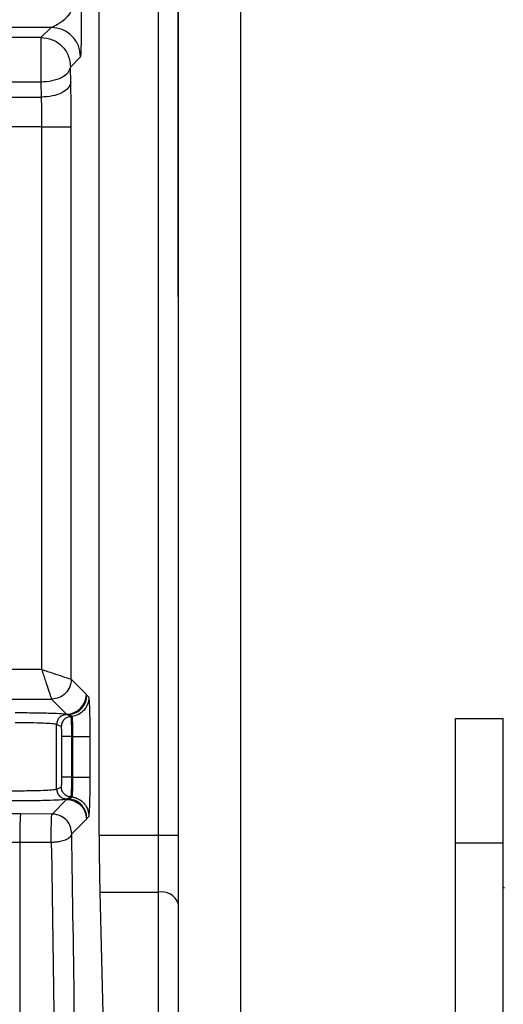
# Model space of a CAD drawing. Header units: inches. Extents: x 144.9 to 238.4, y 214.8 to 247.7.
# Tile 186 of 256: x 183.5106 to 183.5708, y 225.0879 to 225.2107. Entities that reach past the tile are written whole.
import ezdxf

# ---------------------------------------------------------------- set-up
doc = ezdxf.new("R2010")
doc.units = ezdxf.units.IN
doc.header["$LTSCALE"] = 0.25
doc.header["$MEASUREMENT"] = 0
doc.layers.add('ANNOTATIONS', color=1, linetype='Continuous')
doc.layers.add('MOTOR RH', color=7, linetype='Continuous')
doc.styles.add('ARIAL', font='arial.ttf', dxfattribs={"height": 0.09375})
doc.dimstyles.new('STANDARD$0', dxfattribs={"dimtxt": 0.09375, "dimasz": 0.09375, "dimexe": 0.03125, "dimexo": 0.046875, "dimgap": 0.09, "dimtad": 0, "dimtih": 1, "dimtoh": 1, "dimdec": 4, "dimzin": 0, "dimdsep": 46, "dimtxsty": 'ARIAL', "dimcen": 0.09, "dimadec": 0, "dimazin": 0, "dimtfac": 1, "dimtdec": 4, "dimtofl": 0, "dimtmove": 0, "dimatfit": 1, "dimfxl": 1, "dimtolj": 1, "dimtzin": 0, "dimarcsym": 0})

# ---------------------------------------------------------------- blocks, each defined once
blk = doc.blocks.new('*D49')
at = {"layer": 'ANNOTATIONS', "color": 0, "lineweight": -2, "transparency": 16777216}
for p, q in [((182.6900893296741, 223.8493624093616), (182.6900893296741, 225.9990556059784)), ((183.8307143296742, 224.9900478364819), (183.8307143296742, 225.9990556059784)), ((182.7838393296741, 225.9678056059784), (182.9752918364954, 225.9678056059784)), ((183.7369643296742, 225.9678056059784), (183.5455118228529, 225.9678056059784))]:
    blk.add_line(p, q, dxfattribs=at)
at = {"layer": 'ANNOTATIONS', "color": 0, "transparency": 16777216}
for points in [[(182.7838393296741, 225.9834306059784), (182.7838393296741, 225.9521806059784), (182.6900893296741, 225.9678056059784)], [(183.7369643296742, 225.9834306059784), (183.7369643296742, 225.9521806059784), (183.8307143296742, 225.9678056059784)]]:
    blk.add_solid(points, dxfattribs=at)
at = {"layer": 'defpoints', "color": 0, "transparency": 16777216}
for p in [(182.6900893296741, 225.9678056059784), (183.8307143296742, 224.9431728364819), (182.6900893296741, 223.8024874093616)]:
    blk.add_point(p, dxfattribs=at)
at = {"layer": 'ANNOTATIONS', "color": 0, "transparency": 16777216, "insert": (183.2604018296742, 225.9678056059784), "char_height": 0.09375, "attachment_point": 5, "style": 'ARIAL'}
blk.add_mtext('\\A1;18 5/8"', dxfattribs=at)
blk = doc.blocks.new('*D51')
at = {"layer": 'ANNOTATIONS', "color": 0, "lineweight": -2, "transparency": 16777216}
for p, q in [((182.6900893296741, 223.8493624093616), (182.6900893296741, 226.3654182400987)), ((184.1636564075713, 225.1127240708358), (184.1636564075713, 226.3654182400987)), ((182.7838393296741, 226.3341682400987), (183.2225311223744, 226.3341682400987)), ((184.0699064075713, 226.3341682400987), (183.631214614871, 226.3341682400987))]:
    blk.add_line(p, q, dxfattribs=at)
at = {"layer": 'ANNOTATIONS', "color": 0, "transparency": 16777216}
for points in [[(182.7838393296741, 226.3497932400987), (182.7838393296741, 226.3185432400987), (182.6900893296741, 226.3341682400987)], [(184.0699064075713, 226.3497932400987), (184.0699064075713, 226.3185432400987), (184.1636564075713, 226.3341682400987)]]:
    blk.add_solid(points, dxfattribs=at)
at = {"layer": 'defpoints', "color": 0, "transparency": 16777216}
for p in [(182.6900893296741, 226.3341682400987), (184.1636564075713, 225.0658490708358), (182.6900893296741, 223.8024874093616)]:
    blk.add_point(p, dxfattribs=at)
at = {"layer": 'ANNOTATIONS', "color": 0, "transparency": 16777216, "insert": (183.4268728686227, 226.3341682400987), "char_height": 0.09375, "attachment_point": 5, "style": 'ARIAL'}
blk.add_mtext('\\A1;24""', dxfattribs=at)

msp = doc.modelspace()

# ---------------------------------------------------------------- linework, layer by layer
at = {"layer": 'MOTOR RH'}
for p, q in [((183.5278415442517, 224.8924580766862), (183.5278415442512, 225.2836161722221)), ((183.5303021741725, 225.2811555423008), (183.5303021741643, 224.81092682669)), ((183.5381146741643, 224.6943330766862), (183.5381146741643, 225.2774268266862)), ((183.5204596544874, 225.1089155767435), (183.5204596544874, 225.2686805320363)), ((183.5144539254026, 225.2097143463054), (183.469537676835, 225.2097143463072)), ((183.5144539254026, 225.2097143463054), (183.5131960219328, 225.2084564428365)), ((183.5131960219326, 225.2084564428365), (183.4709879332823, 225.2084564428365)), ((183.5131960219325, 225.2079641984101), (183.5131960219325, 225.2029222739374)), ((183.5168847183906, 225.2047677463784), (183.5181426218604, 225.2060256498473)), ((183.5169233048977, 225.2028538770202), (183.5168847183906, 225.2047677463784)), ((183.4709879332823, 225.2029222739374), (183.5131960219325, 225.2029222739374)), ((183.5131960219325, 225.2029222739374), (183.5132346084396, 225.2010084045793)), ((183.4709493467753, 225.2010084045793), (183.5132346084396, 225.2010084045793)), ((183.5132864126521, 225.1973174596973), (183.4672088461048, 225.1973174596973)), ((183.5132864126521, 225.1973174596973), (183.5132864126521, 225.1296454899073)), ((183.5169751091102, 225.1284159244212), (183.5169751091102, 225.1973174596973)), ((183.5132864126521, 225.1296454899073), (183.5019288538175, 225.1296454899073)), ((183.5188589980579, 225.1265320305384), (183.5169751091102, 225.1284159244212)), ((183.4659732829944, 225.1259567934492), (183.5145159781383, 225.1259567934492)), ((183.5145159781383, 225.1259567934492), (183.5163998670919, 225.1240729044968)), ((183.5189241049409, 225.1264551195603), (183.5188589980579, 225.1265320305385)), ((183.5191744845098, 225.1261925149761), (183.5189241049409, 225.1264551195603)), ((183.5169522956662, 225.1237581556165), (183.516380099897, 225.1240133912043)), ((183.5163998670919, 225.1240729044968), (183.5167053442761, 225.1240081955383)), ((183.517057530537, 225.1237580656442), (183.5167053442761, 225.1240081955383)), ((183.5170575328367, 225.1237580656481), (183.5169522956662, 225.1237581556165)), ((183.5648937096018, 225.1235261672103), (183.5708312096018, 225.1235261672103)), ((183.5648937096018, 224.7205830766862), (183.5648937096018, 225.1235261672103)), ((183.5708312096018, 224.8601329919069), (183.5708312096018, 225.1235261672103)), ((183.5157257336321, 225.1225285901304), (183.5151535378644, 225.1227838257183)), ((183.5151535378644, 225.1147241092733), (183.5151535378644, 225.1227838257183)), ((183.5158186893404, 225.1162089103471), (183.5158186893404, 225.1212990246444)), ((183.5170452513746, 225.1162089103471), (183.5170452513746, 225.1212990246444)), ((183.5171387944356, 225.1212990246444), (183.5170452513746, 225.1212990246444)), ((183.5171387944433, 225.1212990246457), (183.5171387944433, 225.1162089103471)), ((183.5193391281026, 225.1162089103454), (183.5193391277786, 225.1212990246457)), ((183.5171387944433, 225.1162089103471), (183.5170452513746, 225.1162089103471)), ((183.5151535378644, 225.1147241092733), (183.5157257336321, 225.1149793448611)), ((183.5163998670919, 225.1134350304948), (183.5145795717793, 225.1116147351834)), ((183.5163800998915, 225.1134945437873), (183.5169522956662, 225.1137497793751)), ((183.5167053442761, 225.1134997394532), (183.5163998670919, 225.1134350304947)), ((183.5167053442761, 225.1134997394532), (183.5170574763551, 225.1137498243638)), ((183.5170574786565, 225.1137498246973), (183.5169522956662, 225.1137497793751)), ((183.5107030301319, 225.1116199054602), (183.4959317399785, 225.111619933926)), ((183.5145795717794, 225.1116147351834), (183.5107030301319, 225.1116199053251)), ((183.5149638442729, 225.11158405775), (183.5145795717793, 225.1116147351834)), ((183.5170387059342, 225.1091556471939), (183.5188589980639, 225.1109758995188)), ((183.5188589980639, 225.1109758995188), (183.5189241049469, 225.1110528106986)), ((183.5189241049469, 225.1110528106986), (183.5191744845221, 225.1113154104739)), ((183.5303021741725, 225.1089155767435), (183.5204596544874, 225.1089155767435)), ((183.5030650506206, 225.1081116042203), (183.5106171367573, 225.1081118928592)), ((183.5106171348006, 225.0115658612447), (183.5106171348, 225.1081118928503)), ((183.5106171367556, 225.1081118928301), (183.514493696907, 225.1081065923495)), ((183.5708312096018, 225.1079828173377), (183.5648937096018, 225.1079828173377)), ((183.5708312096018, 225.1024345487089), (183.5710007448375, 225.1024345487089)), ((183.5205373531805, 225.1018587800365), (183.5209916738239, 225.0832785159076)), ((183.5205373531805, 225.1018587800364), (183.5278415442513, 225.1018587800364))]:
    msp.add_line(p, q, dxfattribs=at)
for centre, radius, start, end in [((183.5163963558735, 225.1265355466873), 0.002462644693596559, 270.0816918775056, 359.9183081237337), ((183.5282543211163, 225.0997277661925), 0.002170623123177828, 19.36244490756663, 100.9624221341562)]:
    msp.add_arc(centre, radius, start, end, dxfattribs=at)
for points, knots in [([(183.5303021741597, 225.1776485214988), (183.5303021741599, 225.1833932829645), (183.5303021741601, 225.1948826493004), (183.5303021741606, 225.2101002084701), (183.530302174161, 225.2238397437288), (183.5303021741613, 225.2314314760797), (183.5303021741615, 225.2352200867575)], [0, 0, 0, 0, 0.2500038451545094, 0.500000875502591, 0.7504782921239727, 1, 1, 1, 1]), ([(183.5144539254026, 225.2097143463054), (183.5144773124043, 225.2097236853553), (183.5145288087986, 225.209744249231), (183.5148484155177, 225.2098882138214), (183.5152357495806, 225.2100959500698), (183.5156256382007, 225.2103421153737), (183.515978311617, 225.2105889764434), (183.5164220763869, 225.2109540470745), (183.5167991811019, 225.2114221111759), (183.5170002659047, 225.2118178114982), (183.5170256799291, 225.2120609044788), (183.5170374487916, 225.2121734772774)], [0, 0, 0, 0, 0.07678634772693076, 0.1690776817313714, 0.3933701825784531, 0.4414139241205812, 0.5234767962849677, 0.714517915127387, 0.8439011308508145, 0.9277129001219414, 1, 1, 1, 1]), ([(183.5181426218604, 225.2060256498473), (183.5181564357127, 225.2060850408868), (183.5181839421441, 225.2062033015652), (183.5182190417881, 225.2068649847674), (183.5182450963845, 225.2077341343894), (183.5182738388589, 225.2094644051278), (183.5182699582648, 225.2110048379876), (183.5182670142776, 225.2121734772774)], [0, 0, 0, 0, 0.1482275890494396, 0.2951538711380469, 0.4380320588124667, 0.5736667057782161, 1, 1, 1, 1]), ([(183.5169751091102, 225.1973174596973), (183.5169728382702, 225.1982890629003), (183.5169682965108, 225.200232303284), (183.5169383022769, 225.2019800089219), (183.5169233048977, 225.2028538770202)], [0, 0, 0, 0, 0.4999912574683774, 1, 1, 1, 1]), ([(183.5132346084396, 225.2010084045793), (183.5132497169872, 225.200418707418), (183.513279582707, 225.1992530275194), (183.5132841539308, 225.197957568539), (183.5132864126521, 225.1973174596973)], [0, 0, 0, 0, 0.5058825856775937, 1, 1, 1, 1]), ([(183.5303021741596, 225.1761654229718), (183.5303021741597, 225.1761711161), (183.5303021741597, 225.1761845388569), (183.5303021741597, 225.1766863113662), (183.5303021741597, 225.177326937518), (183.5303021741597, 225.1776485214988)], [0, 0, 0, 0, 0.2683669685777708, 0.6327320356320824, 1, 1, 1, 1]), ([(183.5132864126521, 225.1296454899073), (183.5137713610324, 225.1294839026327), (183.5147273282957, 225.129165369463), (183.5159370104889, 225.1287613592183), (183.5167767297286, 225.1284843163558), (183.5169104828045, 225.1284382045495), (183.5169751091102, 225.1284159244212)], [0, 0, 0, 0, 0.2629196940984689, 0.5182873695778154, 0.7672479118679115, 1, 1, 1, 1]), ([(183.5132864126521, 225.1296454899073), (183.513447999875, 225.1291605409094), (183.5137665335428, 225.1282045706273), (183.5141705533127, 225.1269948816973), (183.5144475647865, 225.1261551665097), (183.5144936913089, 225.1260214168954), (183.5145159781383, 225.1259567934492)], [0, 0, 0, 0, 0.2629201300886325, 0.5182892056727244, 0.7672530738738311, 1, 1, 1, 1]), ([(183.5167053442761, 225.1240081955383), (183.517002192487, 225.1240714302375), (183.5175955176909, 225.1241978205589), (183.5183242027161, 225.1247698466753), (183.5188223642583, 225.1255508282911), (183.5188901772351, 225.1261535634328), (183.5189241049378, 225.1264551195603)], [0, 0, 0, 0, 0.2501564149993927, 0.5000000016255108, 0.7498435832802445, 1, 1, 1, 1]), ([(183.5191744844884, 225.1261925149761), (183.519142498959, 225.1258995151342), (183.5190785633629, 225.1253138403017), (183.5186069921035, 225.1245486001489), (183.5179145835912, 225.1239752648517), (183.5173433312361, 225.1238305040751), (183.517057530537, 225.1237580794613)], [0, 0, 0, 0, 0.2501408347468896, 0.5000043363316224, 0.7498494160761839, 1, 1, 1, 1]), ([(183.5193391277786, 225.1212990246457), (183.5193366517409, 225.1219289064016), (183.5193317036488, 225.1231876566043), (183.519293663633, 225.1247834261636), (183.5192394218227, 225.125916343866), (183.5191960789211, 225.1261006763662), (183.5191744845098, 225.1261925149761)], [0, 0, 0, 0, 0.2512679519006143, 0.5021316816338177, 0.7519507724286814, 1, 1, 1, 1]), ([(183.516380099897, 225.1240133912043), (183.5162322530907, 225.1240408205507), (183.5159359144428, 225.1240957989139), (183.5144382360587, 225.1241634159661), (183.5123905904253, 225.1242102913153), (183.5107970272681, 225.1242163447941), (183.5100019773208, 225.1242193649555)], [0, 0, 0, 0, 0.2494549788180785, 0.4999982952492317, 0.7505424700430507, 1, 1, 1, 1]), ([(183.5151535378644, 225.1227838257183), (183.515098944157, 225.1228001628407), (183.5149956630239, 225.1228310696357), (183.5144792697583, 225.1228818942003), (183.513514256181, 225.1229367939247), (183.5119134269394, 225.122980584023), (183.5106286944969, 225.122986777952), (183.5100019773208, 225.1229897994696)], [0, 0, 0, 0, 0.1497051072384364, 0.2832141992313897, 0.5008584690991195, 0.7565091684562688, 1, 1, 1, 1]), ([(183.5170452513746, 225.1212990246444), (183.5170438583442, 225.1216054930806), (183.5170409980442, 225.1222347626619), (183.517021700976, 225.1229961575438), (183.5169969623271, 225.1234506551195), (183.5169742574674, 225.1236969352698), (183.5169599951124, 225.1237366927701), (183.5169522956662, 225.1237581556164)], [0, 0, 0, 0, 0.243007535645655, 0.4989657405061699, 0.7015243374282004, 0.8388697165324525, 1, 1, 1, 1]), ([(183.5170575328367, 225.1237580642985), (183.5170590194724, 225.1237562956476), (183.5170710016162, 225.1237420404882), (183.5170844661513, 225.1236270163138), (183.5171027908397, 225.123337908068), (183.5171199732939, 225.1229027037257), (183.5171351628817, 225.1222334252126), (183.5171376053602, 225.1216049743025), (183.5171387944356, 225.1212990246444)], [0, 0, 0, 0, 0.02838300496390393, 0.2287643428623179, 0.3831359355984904, 0.5014023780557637, 0.757267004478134, 1, 1, 1, 1]), ([(183.5158186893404, 225.1212990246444), (183.515817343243, 225.1214546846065), (183.5158146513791, 225.1217659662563), (183.5157936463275, 225.1221656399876), (183.5157632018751, 225.122460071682), (183.5157382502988, 225.122505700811), (183.5157257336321, 225.1225285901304)], [0, 0, 0, 0, 0.2463567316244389, 0.4926528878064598, 0.7454952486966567, 0.9999999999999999, 0.9999999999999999, 0.9999999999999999, 0.9999999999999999]), ([(183.5157257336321, 225.1149793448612), (183.5157378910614, 225.1150020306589), (183.5157621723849, 225.1150473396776), (183.5157927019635, 225.1153298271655), (183.5158146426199, 225.1157286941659), (183.5158173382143, 225.1160485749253), (183.5158186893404, 225.1162089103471)], [0, 0, 0, 0, 0.2476306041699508, 0.4945781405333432, 0.7466648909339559, 0.9999999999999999, 0.9999999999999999, 0.9999999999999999, 0.9999999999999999]), ([(183.5169522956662, 225.1137497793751), (183.5169599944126, 225.1137712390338), (183.5169742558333, 225.1138109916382), (183.5169969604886, 225.1140572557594), (183.5170216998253, 225.1145117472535), (183.517040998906, 225.1152731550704), (183.5170438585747, 225.1159024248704), (183.5170452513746, 225.1162089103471)], [0, 0, 0, 0, 0.1611157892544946, 0.2984563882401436, 0.5010345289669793, 0.7569791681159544, 0.9999999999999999, 0.9999999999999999, 0.9999999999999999, 0.9999999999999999]), ([(183.5171387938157, 225.1162089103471), (183.5171376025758, 225.1159029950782), (183.517135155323, 225.1152745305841), (183.5171199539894, 225.1146038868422), (183.5171024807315, 225.1141631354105), (183.5170860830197, 225.1139056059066), (183.5170719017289, 225.1137759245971), (183.5170611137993, 225.1137564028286), (183.5170574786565, 225.1137498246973)], [0, 0, 0, 0, 0.2425227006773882, 0.4982324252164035, 0.6177407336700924, 0.7777261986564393, 0.9251017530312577, 1, 1, 1, 1]), ([(183.5191744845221, 225.1113154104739), (183.5191964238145, 225.1114098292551), (183.519240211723, 225.1115982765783), (183.519294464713, 225.1127484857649), (183.519331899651, 225.1143424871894), (183.5193367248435, 225.1155883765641), (183.5193391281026, 225.1162089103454)], [0, 0, 0, 0, 0.2519738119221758, 0.5029061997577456, 0.7524150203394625, 0.9999999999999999, 0.9999999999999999, 0.9999999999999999, 0.9999999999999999]), ([(183.5048504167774, 225.1147241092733), (183.5049050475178, 225.1147077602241), (183.5050083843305, 225.1146768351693), (183.5055249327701, 225.1146260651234), (183.506489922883, 225.1145707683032), (183.5080905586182, 225.1145288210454), (183.5100019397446, 225.1145128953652), (183.5119133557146, 225.1145288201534), (183.5135139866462, 225.1145707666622), (183.5144789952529, 225.1146260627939), (183.5149955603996, 225.1146768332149), (183.515098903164, 225.1147077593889), (183.5151535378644, 225.1147241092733)], [0, 0, 0, 0, 0.07488782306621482, 0.141654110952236, 0.2504293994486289, 0.3782603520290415, 0.4999999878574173, 0.6217322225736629, 0.7495705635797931, 0.8583408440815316, 0.9251083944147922, 1, 1, 1, 1]), ([(183.5036238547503, 225.1134945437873), (183.5037720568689, 225.1134670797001), (183.5040686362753, 225.1134121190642), (183.5055663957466, 225.113344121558), (183.5076109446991, 225.1132990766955), (183.5099997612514, 225.1132833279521), (183.5123911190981, 225.1132990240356), (183.5144391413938, 225.113344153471), (183.5159362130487, 225.1134122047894), (183.5162322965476, 225.1134671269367), (183.5163800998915, 225.1134945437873)], [0, 0, 0, 0, 0.1250105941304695, 0.2501689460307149, 0.3749457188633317, 0.4998006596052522, 0.6249292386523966, 0.7500039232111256, 0.87520325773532, 1, 1, 1, 1]), ([(183.5189241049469, 225.1110528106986), (183.5188901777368, 225.1113543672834), (183.5188223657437, 225.1119571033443), (183.5183242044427, 225.1127380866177), (183.5175955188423, 225.1133101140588), (183.5170021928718, 225.1134365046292), (183.5167053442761, 225.1134997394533)], [0, 0, 0, 0, 0.2501564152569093, 0.5000000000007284, 0.7498435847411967, 1, 1, 1, 1]), ([(183.5170574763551, 225.1137498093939), (183.5171941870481, 225.1137241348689), (183.5173322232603, 225.1136982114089), (183.5174751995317, 225.1136517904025), (183.5175128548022, 225.1136392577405), (183.5176485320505, 225.1135905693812), (183.5180455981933, 225.1134112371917), (183.5183758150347, 225.1131519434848), (183.518573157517, 225.1129240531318), (183.5185732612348, 225.1129239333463), (183.5185736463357, 225.1129234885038), (183.5185751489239, 225.1129217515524), (183.5185810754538, 225.112914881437), (183.5186044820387, 225.1128874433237), (183.5186954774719, 225.1127760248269), (183.5188748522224, 225.1125114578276), (183.5191096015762, 225.1120093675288), (183.519150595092, 225.111570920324), (183.5191744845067, 225.1113154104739)], [0, 0, 0, 0, 0.1187054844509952, 0.1198564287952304, 0.1286133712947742, 0.1526669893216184, 0.2431693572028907, 0.50105075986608, 0.5010618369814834, 0.501088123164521, 0.5011863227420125, 0.5015652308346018, 0.5030530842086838, 0.5089489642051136, 0.5324218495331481, 0.6260855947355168, 0.7820973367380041, 0.9999999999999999, 0.9999999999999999, 0.9999999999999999, 0.9999999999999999]), ([(183.514493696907, 225.1081065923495), (183.5146943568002, 225.1081120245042), (183.5150698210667, 225.108122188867), (183.5156856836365, 225.1082180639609), (183.516206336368, 225.1083739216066), (183.5166006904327, 225.1085731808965), (183.516928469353, 225.1088171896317), (183.516995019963, 225.1090215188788), (183.5170387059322, 225.1091556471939)], [0, 0, 0, 0, 0.1552458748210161, 0.2904879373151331, 0.5001634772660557, 0.6307319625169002, 0.7576005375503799, 1, 1, 1, 1]), ([(183.5179607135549, 225.0119400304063), (183.5179268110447, 225.0203252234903), (183.5178590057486, 225.0370956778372), (183.5176593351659, 225.061789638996), (183.5173953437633, 225.0859834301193), (183.5171575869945, 225.1014314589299), (183.5170387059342, 225.1091556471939)], [0, 0, 0, 0, 0.2499922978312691, 0.4999866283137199, 0.7499876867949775, 1, 1, 1, 1]), ([(183.5204596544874, 225.1089155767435), (183.5204631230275, 225.107653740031), (183.5204700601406, 225.1051300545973), (183.5205149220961, 225.1029492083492), (183.5205373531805, 225.1018587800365)], [0, 0, 0, 0, 0.4999976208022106, 1, 1, 1, 1]), ([(183.514493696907, 225.1081065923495), (183.5146138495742, 225.1003561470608), (183.514853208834, 225.0849162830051), (183.5151168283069, 225.0608227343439), (183.5153149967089, 225.0364298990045), (183.5153822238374, 225.0199334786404), (183.5154157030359, 225.0117182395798)], [0, 0, 0, 0, 0.2529833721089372, 0.5039747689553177, 0.7529787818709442, 1, 1, 1, 1])]:
    msp.add_open_spline(points, degree=3, knots=knots, dxfattribs=at)
for points in [[(183.5181426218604, 225.2060256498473), (183.5180866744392, 225.2065086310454), (183.517974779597, 225.2074745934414), (183.5171215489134, 225.2086932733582), (183.5159028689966, 225.2095465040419), (183.5149369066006, 225.2096583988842), (183.5144539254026, 225.2097143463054)], [(183.5131960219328, 225.2084564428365), (183.5136790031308, 225.2084004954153), (183.5146449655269, 225.208288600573), (183.5158636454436, 225.2074353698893), (183.5167168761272, 225.2062166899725), (183.5168287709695, 225.2052507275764), (183.5168847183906, 225.2047677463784)], [(183.5131960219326, 225.2084564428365), (183.5131960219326, 225.2084270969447), (183.5131960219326, 225.2083684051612), (183.5131960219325, 225.2080989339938), (183.5131960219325, 225.2079641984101)], [(183.5131960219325, 225.2029222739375), (183.5136702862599, 225.2029561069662), (183.5146188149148, 225.2030237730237), (183.5158235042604, 225.2034532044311), (183.5166818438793, 225.2040559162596), (183.5168170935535, 225.2045304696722), (183.5168847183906, 225.2047677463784)], [(183.5169233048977, 225.2028538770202), (183.5168556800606, 225.2026166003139), (183.5167204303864, 225.2021420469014), (183.5158620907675, 225.2015393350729), (183.5146574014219, 225.2011099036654), (183.513708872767, 225.201042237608), (183.5132346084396, 225.2010084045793)], [(183.5132864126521, 225.1973174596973), (183.5137593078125, 225.1973174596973), (183.5147050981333, 225.1973174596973), (183.51590758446, 225.1973174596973), (183.5167667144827, 225.1973174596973), (183.5169056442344, 225.1973174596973), (183.5169751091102, 225.1973174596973)], [(183.5169751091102, 225.1284159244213), (183.5169378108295, 225.1280939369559), (183.516863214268, 225.1274499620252), (183.5162943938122, 225.1266375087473), (183.5154819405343, 225.1260686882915), (183.5148379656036, 225.12599409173), (183.5145159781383, 225.1259567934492)], [(183.516380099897, 225.1240133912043), (183.516219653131, 225.1239945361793), (183.5158987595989, 225.1239568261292), (183.5154937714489, 225.1236723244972), (183.5152099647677, 225.1232663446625), (183.5151723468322, 225.1229446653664), (183.5151535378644, 225.1227838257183)], [(183.5169522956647, 225.1237581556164), (183.5167918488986, 225.1237393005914), (183.5164709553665, 225.1237015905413), (183.5160659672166, 225.1234170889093), (183.5157821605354, 225.1230111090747), (183.5157445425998, 225.1226894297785), (183.5157257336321, 225.1225285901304)], [(183.5170452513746, 225.1212990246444), (183.516892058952, 225.1212990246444), (183.5165856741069, 225.1212990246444), (183.5161923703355, 225.1212990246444), (183.5159044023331, 225.1212990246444), (183.515847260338, 225.1212990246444), (183.5158186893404, 225.1212990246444)], [(183.5171387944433, 225.1212990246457), (183.5174275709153, 225.1212990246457), (183.5180051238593, 225.1212990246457), (183.518714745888, 225.1212990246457), (183.5192167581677, 225.1212990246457), (183.5192983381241, 225.1212990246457), (183.5193391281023, 225.1212990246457)], [(183.5170452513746, 225.1162089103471), (183.516892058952, 225.1162089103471), (183.5165856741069, 225.1162089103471), (183.5161923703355, 225.1162089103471), (183.5159044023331, 225.1162089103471), (183.515847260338, 225.1162089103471), (183.5158186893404, 225.1162089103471)], [(183.5171387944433, 225.1162089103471), (183.5174275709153, 225.1162089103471), (183.5180051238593, 225.1162089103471), (183.518714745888, 225.1162089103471), (183.5192167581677, 225.1162089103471), (183.5192983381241, 225.1162089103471), (183.5193391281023, 225.1162089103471)], [(183.5151535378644, 225.1147241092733), (183.5151723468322, 225.1145632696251), (183.5152099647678, 225.1142415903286), (183.5154937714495, 225.1138356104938), (183.5158987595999, 225.1135511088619), (183.5162196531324, 225.1135133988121), (183.5163800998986, 225.1134945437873)], [(183.5169522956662, 225.1137497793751), (183.5167918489, 225.1137686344), (183.5164709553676, 225.1138063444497), (183.5160659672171, 225.1140908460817), (183.5157821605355, 225.1144968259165), (183.5157445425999, 225.1148185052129), (183.5157257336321, 225.1149793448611)], [(183.5163998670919, 225.1134350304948), (183.5167218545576, 225.1133977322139), (183.5173658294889, 225.1133231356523), (183.5181782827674, 225.1127543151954), (183.518747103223, 225.111941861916), (183.5188216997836, 225.1112978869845), (183.5188589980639, 225.1109758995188)], [(183.5106171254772, 225.108111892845), (183.510614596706, 225.1083014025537), (183.5106095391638, 225.1086804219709), (183.5106090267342, 225.1092951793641), (183.5106138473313, 225.1098972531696), (183.5106241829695, 225.1104556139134), (183.5106392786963, 225.1109357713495), (183.5106582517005, 225.1113053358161), (183.5106799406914, 225.111555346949), (183.5106953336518, 225.1115983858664), (183.5107030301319, 225.1116199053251)], [(183.514493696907, 225.1081065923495), (183.5144911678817, 225.1082960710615), (183.5144861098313, 225.1086750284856), (183.5144855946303, 225.1092896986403), (183.5144904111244, 225.1098917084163), (183.5145007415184, 225.1104500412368), (183.5145158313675, 225.1109302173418), (183.5145347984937, 225.1112998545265), (183.5145564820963, 225.1115499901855), (183.514571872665, 225.1115931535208), (183.5145795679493, 225.1116147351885)], [(183.5170387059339, 225.1091556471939), (183.5170085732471, 225.1094454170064), (183.5169483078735, 225.1100249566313), (183.5164833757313, 225.1107816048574), (183.5158085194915, 225.1113589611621), (183.5152454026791, 225.1115090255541), (183.5149638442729, 225.11158405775)]]:
    msp.add_open_spline(points, degree=3, dxfattribs=at)

# ---------------------------------------------------------------- dimensions: what is measured, and where the dimension line sits
at = {"layer": 'ANNOTATIONS'}
for base, p1, text, picture, middle in [((182.6900893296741, 226.3341682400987), (184.1636564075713, 225.0658490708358), '24""', '*D51', (183.4268728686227, 226.3341682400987)), ((182.6900893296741, 225.9678056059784), (183.8307143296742, 224.9431728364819), '18 5/8"', '*D49', (183.2604018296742, 225.9678056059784))]:
    dim = msp.add_linear_dim(base=base, p1=p1, p2=(182.6900893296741, 223.8024874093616), text=text, dimstyle='STANDARD$0', dxfattribs=at)
    dim.commit()
    dim.dimension.update_dxf_attribs({"geometry": picture, "text_midpoint": middle, "dimtype": 160})

doc.saveas('drawing.dxf')
